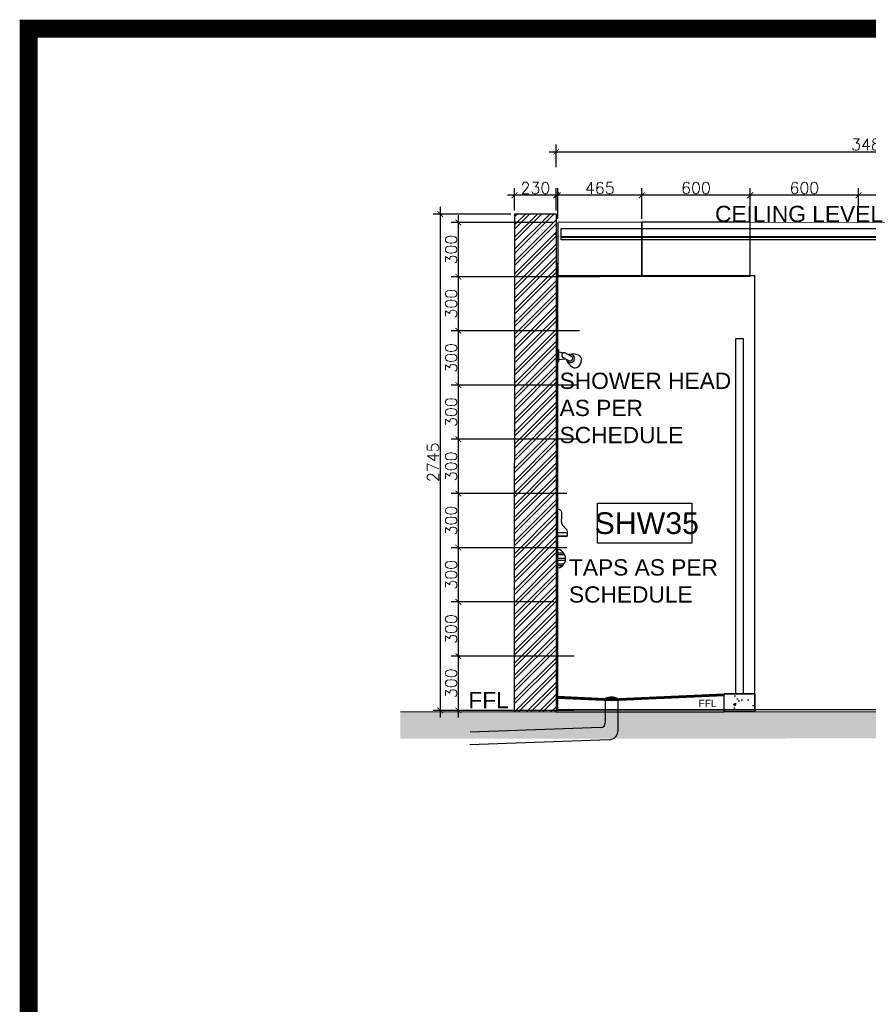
# Model space of a CAD drawing. Header units: millimetres. Extents: x -115474967 to 444143, y -74377 to 241828222.
# Tile 142 of 256: x -128581 to -123883, y 248692 to 254141. Entities that reach past the tile are written whole.
import ezdxf
from ezdxf.enums import TextEntityAlignment as Align

# ---------------------------------------------------------------- set-up
doc = ezdxf.new("R2010")
doc.units = ezdxf.units.MM
doc.header["$MEASUREMENT"] = 0
doc.linetypes.add('HIDDEN2', pattern=[0.1875, 0.125, -0.0625])
for name, color, linetype in [('$0$FURNISH_', 7, 'Continuous'), ('$0$HATCH', 15, 'Continuous'), ('0-ELEV.25', 4, 'Continuous'), ('0-HACH', 9, 'Continuous'), ('00-6 H-Brickwork', 9, 'Continuous'), ('01-1 Notes', 7, 'Continuous'), ('CEIL-PLAN', 7, 'Continuous'), ('CEIL-SECT', 2, 'Continuous'), ('DIMS-20', 9, 'Continuous'), ('DOOR', 7, 'Continuous'), ('FITT-SANT', 5, 'Continuous'), ('STRU-CONC', 3, 'Continuous'), ('TEXT-50', 2, 'Continuous'), ('TEXT-REFN', 5, 'Continuous'), ('TILE', 9, 'Continuous'), ('TILES', 8, 'Continuous'), ('WALL', 1, 'Continuous'), ('Walls', 7, 'Continuous')]:
    doc.layers.add(name, color=color, linetype=linetype)
doc.layers.add('0_cons_01', color=40, linetype='Continuous', lineweight=0, plot=False)
doc.layers.add('C-SECTION CONCRETE', color=82, linetype='Continuous', lineweight=35)
doc.styles.add('ARIAL', font='arial.ttf')
doc.styles.add('DIMS', font='simplex.shx')
doc.styles.add('TEXT-50', font='arial.ttf', dxfattribs={"height": 100})
doc.dimstyles.new('DIM-20', dxfattribs={"dimscale": 4, "dimtxt": 10, "dimasz": 8, "dimexe": 10, "dimexo": 5, "dimgap": 4, "dimtad": 1, "dimdec": 0, "dimrnd": 5, "dimdsep": 46, "dimtxsty": 'DIMS', "dimblk": 'ARCHTICK', "dimcen": 25, "dimdle": 10, "dimclrd": 9, "dimclre": 9, "dimclrt": 4, "dimadec": 0, "dimazin": 0, "dimtfac": 1, "dimtdec": 0, "dimtmove": 2, "dimatfit": 2, "dimfxl": 1, "dimtolj": 1, "dimtzin": 0, "dimarcsym": 0})

# ---------------------------------------------------------------- blocks, each defined once
blk = doc.blocks.new('_ArchTick')
at = {"color": 0, "linetype": 'ByBlock', "const_width": 0.15}
blk.add_lwpolyline([(-0.5, -0.5), (0.5, 0.5)], dxfattribs=at)
blk = doc.blocks.new('*D349')
at = {"layer": 'Defpoints', "color": 0, "transparency": 16777216}
for p in [(-122126.9, 253410.4), (-125610.8, 253305.6, 366.7), (-122126.9, 253305.8, 366.7)]:
    blk.add_point(p, dxfattribs=at)
at = {"layer": 'DIMS-20', "color": 9, "lineweight": -2, "transparency": 16777216}
for p, q in [((-125610.8, 253325.6), (-125610.8, 253450.2)), ((-122126.9, 253325.8), (-122126.9, 253450.4)), ((-125650.8, 253410.2), (-122086.9, 253410.4))]:
    blk.add_line(p, q, dxfattribs=at)
at = {"layer": 'DIMS-20', "color": 9, "lineweight": -2, "transparency": 16777216, "xscale": 32, "yscale": 32, "zscale": 32}
for p, rotation in [((-125610.8, 253410.2), 180.0034096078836), ((-122126.9, 253410.4), 0.003409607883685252)]:
    blk.add_blockref('_ArchTick', p, dxfattribs=dict(at, rotation=rotation))
at = {"layer": 'DIMS-20', "color": 4, "transparency": 16777216, "insert": (-123868.8, 253450.3), "char_height": 64, "attachment_point": 5, "rotation": 0.0034, "style": 'DIMS'}
blk.add_mtext('\\A1;3485', dxfattribs=at)
blk = doc.blocks.new('B_FIXT REF-50')
blk.add_lwpolyline([(-217, 92), (217, 92), (217, -92), (-217, -92)], close=True)
at = {"style": 'TEXT-50'}
blk.add_attdef('F', text='', height=100, dxfattribs=at).set_placement((0, 0), align=Align.MIDDLE_CENTER)
blk = doc.blocks.new('B_shadowline')
blk.add_line((-29.6, 0), (-29.6, 12.5))
at = {"color": 9, "linetype": 'HIDDEN2', "ltscale": 0.001}
blk.add_line((-5.9, 28.3), (12, 28.3), dxfattribs=at)
at = {"const_width": 0.836}
blk.add_lwpolyline([(-48.8, -0.9), (-48.8, -1.4, 0.414214), (-47.2, -3), (-29.4, -3, 0.414214), (-27.9, -1.4), (-27.9, 16.3, -0.414214), (-26.3, 17.9), (-3.3, 17.9, 0.414214), (-1.8, 19.5), (-1.8, 37.2, 0.414214), (-3.3, 38.8), (-3.8, 38.8)], format="xyb", dxfattribs=at)
blk = doc.blocks.new('*D602')
at = {"layer": 'Defpoints', "color": 0, "ltscale": 0.005, "transparency": 16777216}
for p in [(-123937.1, 253169), (-123937.1, 253019.6, -477.3), (-123337.1, 253020.6, -835.3)]:
    blk.add_point(p, dxfattribs=at)
at = {"layer": 'DIMS-20', "color": 9, "lineweight": -2, "ltscale": 0.005, "transparency": 16777216}
for p, q in [((-123297.1, 253169), (-123977.1, 253169)), ((-123937.1, 253039.6), (-123937.1, 253209)), ((-123337.1, 253040.6), (-123337.1, 253209))]:
    blk.add_line(p, q, dxfattribs=at)
at = {"layer": 'DIMS-20', "color": 9, "lineweight": -2, "ltscale": 0.005, "transparency": 16777216, "xscale": 32, "yscale": 32, "zscale": 32, "rotation": 180}
blk.add_blockref('_ArchTick', (-123937.1, 253169), dxfattribs=at)
at = {"layer": 'DIMS-20', "color": 9, "lineweight": -2, "ltscale": 0.005, "transparency": 16777216, "xscale": 32, "yscale": 32, "zscale": 32}
blk.add_blockref('_ArchTick', (-123337.1, 253169), dxfattribs=at)
at = {"layer": 'DIMS-20', "color": 4, "ltscale": 0.005, "transparency": 16777216, "insert": (-123637.1, 253209), "char_height": 64, "attachment_point": 5, "style": 'DIMS'}
blk.add_mtext('\\A1;600', dxfattribs=at)
blk = doc.blocks.new('*D603')
at = {"layer": 'Defpoints', "color": 0, "ltscale": 0.005, "transparency": 16777216}
for p in [(-124537, 253169), (-124537, 253019.2, -477.3), (-123937.1, 253019.6, -477.3)]:
    blk.add_point(p, dxfattribs=at)
at = {"layer": 'DIMS-20', "color": 9, "lineweight": -2, "ltscale": 0.005, "transparency": 16777216}
for p, q in [((-123897.1, 253169), (-124577, 253169)), ((-124537, 253039.2), (-124537, 253209)), ((-123937.1, 253039.6), (-123937.1, 253209))]:
    blk.add_line(p, q, dxfattribs=at)
at = {"layer": 'DIMS-20', "color": 9, "lineweight": -2, "ltscale": 0.005, "transparency": 16777216, "xscale": 32, "yscale": 32, "zscale": 32, "rotation": 180}
blk.add_blockref('_ArchTick', (-124537, 253169), dxfattribs=at)
at = {"layer": 'DIMS-20', "color": 9, "lineweight": -2, "ltscale": 0.005, "transparency": 16777216, "xscale": 32, "yscale": 32, "zscale": 32}
blk.add_blockref('_ArchTick', (-123937.1, 253169), dxfattribs=at)
at = {"layer": 'DIMS-20', "color": 4, "ltscale": 0.005, "transparency": 16777216, "insert": (-124237.1, 253209), "char_height": 64, "attachment_point": 5, "style": 'DIMS'}
blk.add_mtext('\\A1;600', dxfattribs=at)
blk = doc.blocks.new('*D604')
at = {"layer": 'Defpoints', "color": 0, "ltscale": 0.005, "transparency": 16777216}
for p in [(-125137, 253169), (-125137, 253018.9, -477.3), (-124537, 253019.2, -477.3)]:
    blk.add_point(p, dxfattribs=at)
at = {"layer": 'DIMS-20', "color": 9, "lineweight": -2, "ltscale": 0.005, "transparency": 16777216}
for p, q in [((-124497, 253169), (-125177, 253169)), ((-125137, 253038.9), (-125137, 253209)), ((-124537, 253039.2), (-124537, 253209))]:
    blk.add_line(p, q, dxfattribs=at)
at = {"layer": 'DIMS-20', "color": 9, "lineweight": -2, "ltscale": 0.005, "transparency": 16777216, "xscale": 32, "yscale": 32, "zscale": 32, "rotation": 180}
blk.add_blockref('_ArchTick', (-125137, 253169), dxfattribs=at)
at = {"layer": 'DIMS-20', "color": 9, "lineweight": -2, "ltscale": 0.005, "transparency": 16777216, "xscale": 32, "yscale": 32, "zscale": 32}
blk.add_blockref('_ArchTick', (-124537, 253169), dxfattribs=at)
at = {"layer": 'DIMS-20', "color": 4, "ltscale": 0.005, "transparency": 16777216, "insert": (-124837, 253209), "char_height": 64, "attachment_point": 5, "style": 'DIMS'}
blk.add_mtext('\\A1;600', dxfattribs=at)
blk = doc.blocks.new('*D605')
at = {"layer": 'Defpoints', "color": 0, "ltscale": 0.005, "transparency": 16777216}
for p in [(-125602.1, 253169), (-125602.1, 253018.6, -477.3), (-125137, 253018.9, -477.3)]:
    blk.add_point(p, dxfattribs=at)
at = {"layer": 'DIMS-20', "color": 9, "lineweight": -2, "ltscale": 0.005, "transparency": 16777216}
for p, q in [((-125097, 253169), (-125642.1, 253169)), ((-125602.1, 253038.6), (-125602.1, 253209)), ((-125137, 253038.9), (-125137, 253209))]:
    blk.add_line(p, q, dxfattribs=at)
at = {"layer": 'DIMS-20', "color": 9, "lineweight": -2, "ltscale": 0.005, "transparency": 16777216, "xscale": 32, "yscale": 32, "zscale": 32, "rotation": 180}
blk.add_blockref('_ArchTick', (-125602.1, 253169), dxfattribs=at)
at = {"layer": 'DIMS-20', "color": 9, "lineweight": -2, "ltscale": 0.005, "transparency": 16777216, "xscale": 32, "yscale": 32, "zscale": 32}
blk.add_blockref('_ArchTick', (-125137, 253169), dxfattribs=at)
at = {"layer": 'DIMS-20', "color": 4, "ltscale": 0.005, "transparency": 16777216, "insert": (-125369.6, 253209), "char_height": 64, "attachment_point": 5, "style": 'DIMS'}
blk.add_mtext('\\A1;465', dxfattribs=at)
blk = doc.blocks.new('*D606')
at = {"layer": 'Defpoints', "color": 0, "ltscale": 0.005, "transparency": 16777216}
for p in [(-125841.2, 253169), (-125841.2, 253064.6, 33.3), (-125610.8, 253064.5, 33.3)]:
    blk.add_point(p, dxfattribs=at)
at = {"layer": 'DIMS-20', "color": 9, "lineweight": -2, "ltscale": 0.005, "transparency": 16777216}
for p, q in [((-125570.8, 253169), (-125881.2, 253169)), ((-125841.2, 253084.6), (-125841.2, 253209)), ((-125610.8, 253084.5), (-125610.8, 253209))]:
    blk.add_line(p, q, dxfattribs=at)
at = {"layer": 'DIMS-20', "color": 9, "lineweight": -2, "ltscale": 0.005, "transparency": 16777216, "xscale": 32, "yscale": 32, "zscale": 32, "rotation": 180}
blk.add_blockref('_ArchTick', (-125841.2, 253169), dxfattribs=at)
at = {"layer": 'DIMS-20', "color": 9, "lineweight": -2, "ltscale": 0.005, "transparency": 16777216, "xscale": 32, "yscale": 32, "zscale": 32}
blk.add_blockref('_ArchTick', (-125610.8, 253169), dxfattribs=at)
at = {"layer": 'DIMS-20', "color": 4, "ltscale": 0.005, "transparency": 16777216, "insert": (-125726, 253209), "char_height": 64, "attachment_point": 5, "style": 'DIMS'}
blk.add_mtext('\\A1;230', dxfattribs=at)
blk = doc.blocks.new('*D395')
at = {"layer": 'Defpoints', "color": 0, "transparency": 16777216}
for p in [(-126152.6, 250618.6), (-125492.1, 250618.6, 477.3), (-125492.1, 250318.6, 477.3)]:
    blk.add_point(p, dxfattribs=at)
at = {"layer": 'DIMS-20', "color": 9, "lineweight": -2, "transparency": 16777216}
for p, q in [((-125512.1, 250618.6), (-126192.6, 250618.6)), ((-126152.6, 250278.6), (-126152.6, 250658.6)), ((-125512.1, 250318.6), (-126192.6, 250318.6))]:
    blk.add_line(p, q, dxfattribs=at)
at = {"layer": 'DIMS-20', "color": 9, "lineweight": -2, "transparency": 16777216, "xscale": 32, "yscale": 32, "zscale": 32}
for p, rotation in [((-126152.6, 250618.6), 90), ((-126152.6, 250318.6), 270)]:
    blk.add_blockref('_ArchTick', p, dxfattribs=dict(at, rotation=rotation))
at = {"layer": 'DIMS-20', "color": 4, "transparency": 16777216, "insert": (-126192.6, 250468.6), "char_height": 64, "attachment_point": 5, "rotation": 90, "style": 'DIMS'}
blk.add_mtext('\\A1;300', dxfattribs=at)
blk = doc.blocks.new('*D396')
at = {"layer": 'Defpoints', "color": 0, "ltscale": 0.005, "transparency": 16777216}
for p in [(-126152.6, 250918.6), (-125602.1, 250918.6, 238.7), (-125492.1, 250618.6, 477.3)]:
    blk.add_point(p, dxfattribs=at)
at = {"layer": 'DIMS-20', "color": 9, "lineweight": -2, "ltscale": 0.005, "transparency": 16777216}
for p, q in [((-126152.6, 250578.6), (-126152.6, 250958.6)), ((-125622.1, 250918.6), (-126192.6, 250918.6)), ((-125512.1, 250618.6), (-126192.6, 250618.6))]:
    blk.add_line(p, q, dxfattribs=at)
at = {"layer": 'DIMS-20', "color": 9, "lineweight": -2, "ltscale": 0.005, "transparency": 16777216, "xscale": 32, "yscale": 32, "zscale": 32}
for p, rotation in [((-126152.6, 250918.6), 90), ((-126152.6, 250618.6), 270)]:
    blk.add_blockref('_ArchTick', p, dxfattribs=dict(at, rotation=rotation))
at = {"layer": 'DIMS-20', "color": 4, "ltscale": 0.005, "transparency": 16777216, "insert": (-126192.6, 250768.6), "char_height": 64, "attachment_point": 5, "rotation": 90, "style": 'DIMS'}
blk.add_mtext('\\A1;300', dxfattribs=at)
blk = doc.blocks.new('*D607')
at = {"layer": 'Defpoints', "color": 0, "ltscale": 0.005, "transparency": 16777216}
for p in [(-126152.6, 251218.9), (-125532.5, 251218.9, 119.3), (-125602.1, 250918.6, 238.7)]:
    blk.add_point(p, dxfattribs=at)
at = {"layer": 'DIMS-20', "color": 9, "lineweight": -2, "ltscale": 0.005, "transparency": 16777216}
for p, q in [((-125552.5, 251218.9), (-126192.6, 251218.9)), ((-126152.6, 250878.6), (-126152.6, 251258.9)), ((-125622.1, 250918.6), (-126192.6, 250918.6))]:
    blk.add_line(p, q, dxfattribs=at)
at = {"layer": 'DIMS-20', "color": 9, "lineweight": -2, "ltscale": 0.005, "transparency": 16777216, "xscale": 32, "yscale": 32, "zscale": 32}
for p, rotation in [((-126152.6, 251218.9), 90), ((-126152.6, 250918.6), 270)]:
    blk.add_blockref('_ArchTick', p, dxfattribs=dict(at, rotation=rotation))
at = {"layer": 'DIMS-20', "color": 4, "ltscale": 0.005, "transparency": 16777216, "insert": (-126192.6, 251068.8), "char_height": 64, "attachment_point": 5, "rotation": 90, "style": 'DIMS'}
blk.add_mtext('\\A1;300', dxfattribs=at)
blk = doc.blocks.new('*D608')
at = {"layer": 'Defpoints', "color": 0, "ltscale": 0.005, "transparency": 16777216}
for p in [(-126152.6, 251518.9), (-125532.6, 251518.9, 119.3), (-125532.5, 251218.9, 119.3)]:
    blk.add_point(p, dxfattribs=at)
at = {"layer": 'DIMS-20', "color": 9, "lineweight": -2, "ltscale": 0.005, "transparency": 16777216}
for p, q in [((-126152.6, 251178.9), (-126152.6, 251558.9)), ((-125552.6, 251518.9), (-126192.6, 251518.9)), ((-125552.5, 251218.9), (-126192.6, 251218.9))]:
    blk.add_line(p, q, dxfattribs=at)
at = {"layer": 'DIMS-20', "color": 9, "lineweight": -2, "ltscale": 0.005, "transparency": 16777216, "xscale": 32, "yscale": 32, "zscale": 32}
for p, rotation in [((-126152.6, 251518.9), 90), ((-126152.6, 251218.9), 270)]:
    blk.add_blockref('_ArchTick', p, dxfattribs=dict(at, rotation=rotation))
at = {"layer": 'DIMS-20', "color": 4, "ltscale": 0.005, "transparency": 16777216, "insert": (-126192.6, 251368.9), "char_height": 64, "attachment_point": 5, "rotation": 90, "style": 'DIMS'}
blk.add_mtext('\\A1;300', dxfattribs=at)
blk = doc.blocks.new('*D609')
at = {"layer": 'Defpoints', "color": 0, "ltscale": 0.005, "transparency": 16777216}
for p in [(-126152.6, 251819.2), (-125462.6, 251819.2), (-125532.6, 251518.9, 119.3)]:
    blk.add_point(p, dxfattribs=at)
at = {"layer": 'DIMS-20', "color": 9, "lineweight": -2, "ltscale": 0.005, "transparency": 16777216}
for p, q in [((-125482.6, 251819.2), (-126192.6, 251819.2)), ((-126152.6, 251478.9), (-126152.6, 251859.2)), ((-125552.6, 251518.9), (-126192.6, 251518.9))]:
    blk.add_line(p, q, dxfattribs=at)
at = {"layer": 'DIMS-20', "color": 9, "lineweight": -2, "ltscale": 0.005, "transparency": 16777216, "xscale": 32, "yscale": 32, "zscale": 32}
for p, rotation in [((-126152.6, 251819.2), 90), ((-126152.6, 251518.9), 270)]:
    blk.add_blockref('_ArchTick', p, dxfattribs=dict(at, rotation=rotation))
at = {"layer": 'DIMS-20', "color": 4, "ltscale": 0.005, "transparency": 16777216, "insert": (-126192.6, 251669.1), "char_height": 64, "attachment_point": 5, "rotation": 90, "style": 'DIMS'}
blk.add_mtext('\\A1;300', dxfattribs=at)
blk = doc.blocks.new('*D610')
at = {"layer": 'Defpoints', "color": 0, "ltscale": 0.005, "transparency": 16777216}
for p in [(-126152.6, 252119.2), (-125472.6, 252119.2, -119.3), (-125462.6, 251819.2)]:
    blk.add_point(p, dxfattribs=at)
at = {"layer": 'DIMS-20', "color": 9, "lineweight": -2, "ltscale": 0.005, "transparency": 16777216}
for p, q in [((-126152.6, 251779.2), (-126152.6, 252159.2)), ((-125492.6, 252119.2), (-126192.6, 252119.2)), ((-125482.6, 251819.2), (-126192.6, 251819.2))]:
    blk.add_line(p, q, dxfattribs=at)
at = {"layer": 'DIMS-20', "color": 9, "lineweight": -2, "ltscale": 0.005, "transparency": 16777216, "xscale": 32, "yscale": 32, "zscale": 32}
for p, rotation in [((-126152.6, 252119.2), 90), ((-126152.6, 251819.2), 270)]:
    blk.add_blockref('_ArchTick', p, dxfattribs=dict(at, rotation=rotation))
at = {"layer": 'DIMS-20', "color": 4, "ltscale": 0.005, "transparency": 16777216, "insert": (-126192.6, 251969.2), "char_height": 64, "attachment_point": 5, "rotation": 90, "style": 'DIMS'}
blk.add_mtext('\\A1;300', dxfattribs=at)
blk = doc.blocks.new('*D611')
at = {"layer": 'Defpoints', "color": 0, "ltscale": 0.005, "transparency": 16777216}
for p in [(-126152.6, 252419.2), (-125462.6, 252419.2, -238.7), (-125472.6, 252119.2, -119.3)]:
    blk.add_point(p, dxfattribs=at)
at = {"layer": 'DIMS-20', "color": 9, "lineweight": -2, "ltscale": 0.005, "transparency": 16777216}
for p, q in [((-126152.6, 252079.2), (-126152.6, 252459.2)), ((-125482.6, 252419.2), (-126192.6, 252419.2)), ((-125492.6, 252119.2), (-126192.6, 252119.2))]:
    blk.add_line(p, q, dxfattribs=at)
at = {"layer": 'DIMS-20', "color": 9, "lineweight": -2, "ltscale": 0.005, "transparency": 16777216, "xscale": 32, "yscale": 32, "zscale": 32}
for p, rotation in [((-126152.6, 252419.2), 90), ((-126152.6, 252119.2), 270)]:
    blk.add_blockref('_ArchTick', p, dxfattribs=dict(at, rotation=rotation))
at = {"layer": 'DIMS-20', "color": 4, "ltscale": 0.005, "transparency": 16777216, "insert": (-126192.6, 252269.2), "char_height": 64, "attachment_point": 5, "rotation": 90, "style": 'DIMS'}
blk.add_mtext('\\A1;300', dxfattribs=at)
blk = doc.blocks.new('*D612')
at = {"layer": 'Defpoints', "color": 0, "ltscale": 0.005, "transparency": 16777216}
for p in [(-126152.6, 252718.7), (-125582.6, 252718.7, -358), (-125462.6, 252419.2, -238.7)]:
    blk.add_point(p, dxfattribs=at)
at = {"layer": 'DIMS-20', "color": 9, "lineweight": -2, "ltscale": 0.005, "transparency": 16777216}
for p, q in [((-126152.6, 252379.2), (-126152.6, 252758.7)), ((-125602.6, 252718.7), (-126192.6, 252718.7)), ((-125482.6, 252419.2), (-126192.6, 252419.2))]:
    blk.add_line(p, q, dxfattribs=at)
at = {"layer": 'DIMS-20', "color": 9, "lineweight": -2, "ltscale": 0.005, "transparency": 16777216, "xscale": 32, "yscale": 32, "zscale": 32}
for p, rotation in [((-126152.6, 252718.7), 90), ((-126152.6, 252419.2), 270)]:
    blk.add_blockref('_ArchTick', p, dxfattribs=dict(at, rotation=rotation))
at = {"layer": 'DIMS-20', "color": 4, "ltscale": 0.005, "transparency": 16777216, "insert": (-126192.6, 252569), "char_height": 64, "attachment_point": 5, "rotation": 90, "style": 'DIMS'}
blk.add_mtext('\\A1;300', dxfattribs=at)
blk = doc.blocks.new('*D613')
at = {"layer": 'Defpoints', "color": 0, "ltscale": 0.005, "transparency": 16777216}
for p in [(-126152.6, 253018.6), (-125602.1, 253018.6, -477.3), (-125582.6, 252718.7, -358)]:
    blk.add_point(p, dxfattribs=at)
at = {"layer": 'DIMS-20', "color": 9, "lineweight": -2, "ltscale": 0.005, "transparency": 16777216}
for p, q in [((-126152.6, 252678.7), (-126152.6, 253058.6)), ((-125622.1, 253018.6), (-126192.6, 253018.6)), ((-125602.6, 252718.7), (-126192.6, 252718.7))]:
    blk.add_line(p, q, dxfattribs=at)
at = {"layer": 'DIMS-20', "color": 9, "lineweight": -2, "ltscale": 0.005, "transparency": 16777216, "xscale": 32, "yscale": 32, "zscale": 32}
for p, rotation in [((-126152.6, 253018.6), 90), ((-126152.6, 252718.7), 270)]:
    blk.add_blockref('_ArchTick', p, dxfattribs=dict(at, rotation=rotation))
at = {"layer": 'DIMS-20', "color": 4, "ltscale": 0.005, "transparency": 16777216, "insert": (-126192.6, 252868.7), "char_height": 64, "attachment_point": 5, "rotation": 90, "style": 'DIMS'}
blk.add_mtext('\\A1;300', dxfattribs=at)
blk = doc.blocks.new('*D397')
at = {"layer": 'Defpoints', "color": 0, "transparency": 16777216}
for p in [(-125841.2, 253064.6, 33.3), (-126252.6, 250318.6), (-125843, 250318.6)]:
    blk.add_point(p, dxfattribs=at)
at = {"layer": 'DIMS-20', "color": 9, "lineweight": -2, "transparency": 16777216}
for p, q in [((-125861.2, 253064.6), (-126292.6, 253064.6)), ((-126252.6, 253104.6), (-126252.6, 250278.6)), ((-125863, 250318.6), (-126292.6, 250318.6))]:
    blk.add_line(p, q, dxfattribs=at)
at = {"layer": 'DIMS-20', "color": 9, "lineweight": -2, "transparency": 16777216, "xscale": 32, "yscale": 32, "zscale": 32}
for p, rotation in [((-126252.6, 253064.6), 90), ((-126252.6, 250318.6), 270)]:
    blk.add_blockref('_ArchTick', p, dxfattribs=dict(at, rotation=rotation))
at = {"layer": 'DIMS-20', "color": 4, "transparency": 16777216, "insert": (-126292.6, 251691.6), "char_height": 64, "attachment_point": 5, "rotation": 90, "style": 'DIMS'}
blk.add_mtext('\\A1;2745', dxfattribs=at)

msp = doc.modelspace()

# ---------------------------------------------------------------- hatches: boundary and pattern name
at = {"layer": '0-HACH'}
h = msp.add_hatch(dxfattribs=at)
h.set_pattern_fill('AR-CONC', color=8, scale=0.8, style=0)
h.set_pattern_definition([(50, (-333527.72, 146906.95), (145.747735, -12.75127), [15.24, -167.64]), (355, (-333527.72, 146906.95), (-28.19474, 152.84548), [12.192, -134.11247]), (100.451445, (-333515.58, 146905.88), (117.553, 140.0942), [12.95201, -142.4722]), (46.1842, (-333527.72, 146947.59), (216.86323, -33.63386), [22.86, -251.46]), (96.63556, (-333509.65, 146944.78), (189.9233, 197.9409), [19.42802, -213.70849]), (351.18415, (-333527.72, 146947.59), (189.9233, 197.9409), [18.28797, -201.16779]), (21, (-333507.4, 146937.43), (121.29151, -81.81216), [15.24, -167.64]), (326, (-333507.4, 146937.43), (49.44162, 147.35037), [12.192, -134.112]), (71.451445, (-333497.3, 146930.61), (170.733135, 65.538215), [12.95201, -142.47195]), (37.5, (-333527.72, 146906.946), (2.470883, 67.644031), [0, -132.4864, 0, -136.144, 0, -134.62]), (7.5, (-333527.72, 146906.946), (53.45573, 80.14446), [0, -77.6224, 0, -129.4384, 0, -51.308]), (327.5, (-333573.036, 146906.946), (108.472476, -4.582995), [0, -50.8, 0, -158.496, 0, -210.312]), (317.5, (-333593.36, 146906.95), (118.503345, 20.341193), [0, -66.04, 0, -105.2576, 0, -149.352])])
h.paths.add_polyline_path([(-124511.50883, 250410.28296), (-124681.50883, 250410.28296), (-124681.50883, 250310.28296), (-124511.50883, 250310.28296)])
h = msp.add_hatch(dxfattribs=at)
h.set_pattern_fill('AR-CONC', color=8, scale=0.8, style=0)
h.set_pattern_definition([(50, (-2040448.9, 3066403.58), (145.747735, -12.7512684), [15.24, -167.64]), (355, (-2040448.9, 3066403.58), (-28.194737, 152.845476), [12.192, -134.1124673]), (100.4514447, (-2040436.75, 3066402.51), (117.5529977, 140.0942015), [12.952007, -142.472196]), (46.1842, (-2040448.9, 3066444.22), (216.863233, -33.633862), [22.86, -251.46]), (96.6355576, (-2040430.83, 3066441.41), (189.923307, 197.9409), [19.428019, -213.708487]), (351.184151, (-2040448.9, 3066444.22), (189.923307, 197.9409), [18.287974, -201.167786]), (21, (-2040428.58, 3066434.06), (121.291513, -81.8121585), [15.24, -167.64]), (326, (-2040428.58, 3066434.06), (49.441623, 147.350373), [12.192, -134.112]), (71.451445, (-2040418.47, 3066427.24), (170.7331354, 65.538215), [12.952007, -142.47195]), (37.5, (-2040448.897, 3066403.577), (2.4708826, 67.6440311), [0, -132.4864, 0, -136.144, 0, -134.62]), (7.5, (-2040448.9, 3066403.58), (53.45573, 80.1444599), [0, -77.6224, 0, -129.4384, 0, -51.308]), (327.5, (-2040494.21, 3066403.577), (108.4724761, -4.5829952), [0, -50.8, 0, -158.496, 0, -210.312]), (317.5, (-2040514.53, 3066403.58), (118.503345, 20.3411928), [0, -66.04, 0, -105.2576, 0, -149.352])])
h.paths.add_polyline_path([(-126473.37778, 250310.54637), (-126473.37778, 250162.37222), (-121531.6933, 250163.47877), (-121531.98115, 250310.26944)])
at = {"layer": '00-6 H-Brickwork', "lineweight": 0}
h = msp.add_hatch(dxfattribs=at)
h.set_pattern_fill('ANSI32', color=8, scale=5, angle=360, style=0)
h.set_pattern_definition([(45, (-2025651.465, 3066482.054), (-33.67596045, 33.67596045), []), (45, (-2025629.014, 3066482.054), (-33.67596045, 33.67596045), [])])
h.paths.add_polyline_path([(-125610.80684, 253064.5349), (-125841.17757, 253064.5349), (-125842.98322, 250310.2862), (-125611.07638, 250309.64986)])

# ---------------------------------------------------------------- linework, layer by layer
at = {"layer": '$0$FURNISH_', "color": 5}
for p, q in [((-125602.98285, 251302.71918, -145.51591), (-125550.38716, 251302.71918, -145.51591)), ((-125602.98285, 251302.68974, -145.51591), (-125550.38716, 251302.68974, -145.51591)), ((-125602.98285, 251282.71918, -145.51591), (-125550.61813, 251282.71918, -145.51591)), ((-125602.98285, 251282.68974, -145.51591), (-125550.61813, 251282.68974, -145.51591)), ((-125601.76168, 250391.31215, -145.51591), (-125304.52855, 250377.79545, -145.51591)), ((-125304.52855, 250377.79545, -145.51591), (-124681.50883, 250405.27741)), ((-125304.2614, 250372.80259, -145.51591), (-124681.50883, 250400.27185)), ((-125601.75687, 250386.30816, -145.51591), (-125304.2614, 250372.80259, -145.51591))]:
    msp.add_line(p, q, dxfattribs=at)
at = {"layer": '$0$FURNISH_', "color": 9}
for p, q in [((-125601.7665, 250396.31616, -145.51591), (-125304.7957, 250382.78831, -145.51591)), ((-125324.92475, 250389.50965, -145.51591), (-125283.42834, 250388.22464, -145.51591)), ((-125314.07043, 250391.17601, -145.51591), (-125294.15368, 250390.55925, -145.51591)), ((-125304.7957, 250382.78831, -145.51591), (-124681.50883, 250410.28296)), ((-125339.31443, 250384.95414, -145.51591), (-125269.3481, 250382.78751, -145.51591)), ((-125339.31443, 250384.95414, -145.51591), (-125339.31443, 250249.20099, -145.51591)), ((-125336.99601, 250385.88359, -145.51591), (-125271.60203, 250383.85854, -145.51591)), ((-125331.69155, 250387.71926, -145.51591), (-125276.78275, 250386.01891, -145.51591)), ((-125269.3481, 250382.78751, -145.51591), (-125269.3481, 250205.91535, -145.51591)), ((-125363.43179, 250224.21658, -145.51591), (-126087.19668, 250198.64792, -145.51591)), ((-125317.58284, 250155.94652, -145.51591), (-126089.36331, 250128.68159, -145.51591))]:
    msp.add_line(p, q, dxfattribs=at)
at = {"layer": '$0$FURNISH_', "color": 5, "elevation": -145.51591}
for points in [[(-125550.61813, 251282.71918), (-125602.98285, 251282.71918), (-125602.98285, 251432.71918)], [(-125550.61813, 251282.68974), (-125602.98285, 251282.68974), (-125602.98285, 251432.68974)]]:
    msp.add_lwpolyline(points, dxfattribs=at)
at = {"layer": '$0$FURNISH_', "color": 9}
for centre, radius, start, end in [((-125306.71047, 250306.99897, -145.51591), 84.49876, 63.7572007, 112.69536069), ((-125364.31443, 250249.20099, -145.51591), 25, 272.02326414, 0), ((-125319.3481, 250205.91535, -145.51591), 50, 272.02326414, 0)]:
    msp.add_arc(centre, radius, start, end, dxfattribs=at)
at = {"layer": '$0$FURNISH_', "color": 5}
for points in [[(-125602.98285, 251432.71918, -145.51591), (-125589.64595, 251429.07142, -145.51591), (-125581.15862, 251399.5873, -145.51591), (-125577.04094, 251345.22295, -145.51591), (-125552.86321, 251315.76881, -145.51591), (-125550.61813, 251286.9239, -145.51591), (-125550.61813, 251282.71918, -145.51591)], [(-125602.98285, 251432.68974, -145.51591), (-125589.64595, 251429.04197, -145.51591), (-125581.15862, 251399.55786, -145.51591), (-125577.04094, 251345.19351, -145.51591), (-125552.86321, 251315.73936, -145.51591), (-125550.61813, 251286.89445, -145.51591), (-125550.61813, 251282.68974, -145.51591)]]:
    msp.add_spline(points, degree=3, dxfattribs=at)
at = {"layer": '$0$HATCH', "color": 9, "linetype": 'Continuous'}
msp.add_line((-125297.05597, 250383.79508, -138.04048), (-125297.05597, 250383.79508, -138.04048), dxfattribs=at)
at = {"color": 4}
msp.add_line((-125601.69367, 250320.64224, 386.44692), (-125604.07616, 252796.04015, -206.84344), dxfattribs=at)
at = {"layer": '0-ELEV.25'}
for p, q in [((-125841.17097, 253064.56189, 33.3451), (-125842.98322, 250310.28296, -145.51591)), ((-125610.80685, 253064.50791, 33.3451), (-125841.17097, 253064.56189, 33.3451)), ((-125610.80686, 253064.46611, 33.3451), (-125611.45225, 250310.29371, 33.3451))]:
    msp.add_line(p, q, dxfattribs=at)
at = {"layer": '0_cons_01', "const_width": 100}
msp.add_lwpolyline([(-128530.80429, 254090.94116), (-106265.70573, 254090.94116), (-106265.70573, 237865.70406), (-128530.80429, 237865.70406)], close=True, dxfattribs=at)
at = {"layer": '0_cons_01', "ltscale": 0.005, "elevation": -477.30441}
msp.add_lwpolyline([(-125602.12483, 253018.60964), (-125602.12483, 250320.63756), (-123716.90636, 250320.64144), (-123716.83951, 252420.63378), (-122816.87294, 252420.63378), (-122816.87294, 250320.64144), (-122737.09717, 250320.62367), (-122737.09717, 250620.64035), (-122137.0972, 250620.50666), (-122137.03032, 253020.63159)], close=True, dxfattribs=at)
at = {"layer": 'C-SECTION CONCRETE', "lineweight": 0}
msp.add_line((-121522.96504, 250310.27795, -367.74666), (-126473.37778, 250310.54956, -367.74666), dxfattribs=at)
at = {"layer": 'CEIL-PLAN'}
for p, q in [((-125583.02652, 252938.68242, 10.04607), (-125583.02652, 252985.68242, 10.04607)), ((-125583.02652, 252985.68242, 10.04607), (-122154.65334, 252985.68242, 10.04607)), ((-122154.65334, 252938.68242, 10.04607), (-125583.02652, 252938.68242, 10.04607))]:
    msp.add_line(p, q, dxfattribs=at)
at = {"layer": 'CEIL-SECT', "color": 7, "ltscale": 0.25}
for p, q in [((-122154.65334, 252935.68242, 10.04607), (-125583.02652, 252935.68242, 10.04607)), ((-122154.65334, 252923.18242, 10.04607), (-125583.02652, 252923.18242, 10.04607))]:
    msp.add_line(p, q, dxfattribs=at)
at = {"layer": 'DOOR'}
msp.add_lwpolyline([(-124576.50883, 250410.28296), (-124616.50883, 250410.28296), (-124616.50883, 252377.34585), (-124576.50883, 252377.34585)], close=True, dxfattribs=at)
at = {"layer": 'FITT-SANT', "color": 9}
for p, q in [((-125597.8008, 252303.27732, 864.48388), (-125566.54955, 252297.83127, 864.48388)), ((-125560.0914, 252296.24716, 864.48388), (-125526.19899, 252278.55587, 864.48388)), ((-125597.80079, 252260.36444, 864.48388), (-125558.29179, 252263.82104, 864.48388)), ((-125573.0077, 252271.5025, 864.48388), (-125539.11529, 252253.81122, 864.48388)), ((-125568.8334, 251188.56696, 33.3451), (-125611.24135, 251188.56696, 33.3451)), ((-125563.18456, 251178.56696, 33.3451), (-125611.24135, 251178.56696, 33.3451)), ((-125558.97762, 251158.56696, 33.3451), (-125611.24135, 251158.56696, 33.3451)), ((-125559.83592, 251148.56696, 33.3451), (-125611.24135, 251148.56696, 33.3451)), ((-125568.06079, 251128.56696, 33.3451), (-125611.24135, 251128.56696, 33.3451)), ((-125576.95459, 251118.56696, 33.3451), (-125611.24135, 251118.56696, 33.3451))]:
    msp.add_line(p, q, dxfattribs=at)
at = {"layer": 'FITT-SANT', "color": 9, "elevation": 864.48388}
msp.add_lwpolyline([(-125602.98284, 252248.35465), (-125602.98286, 252315.2871), (-125597.8008, 252315.2871), (-125597.80078, 252248.35465)], close=True, dxfattribs=at)
at = {"layer": 'FITT-SANT', "color": 9}
for centre, radius, start, end in [((-125566.54955, 252283.87483, 864.48388), 13.95644, 62.43617427, 242.43617427), ((-125532.65714, 252266.18355, 864.48388), 22.95644, 189.87782392, 114.9945246), ((-125482.44591, 252283.6787, 864.48388), 76.0872, 197.97276295, 239.42528756), ((-125518.30238, 252214.986, 864.48388), 76.0872, 65.44706096, 106.89958557), ((-125532.65714, 252266.18355, 864.48388), 13.95644, 242.43617427, 62.43617427), ((-125611.24135, 251158.01591, 33.3451), 52.26664, 270, 90)]:
    msp.add_arc(centre, radius, start, end, dxfattribs=at)
msp.add_ellipse((-125501.18895, 252249.75766, 864.48388), major_axis=(17.33312, 33.20625), ratio=0.7597301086, start_param=3.0332420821, end_param=6.3915358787, dxfattribs=at)
at = {"layer": 'STRU-CONC'}
msp.add_line((-124511.50883, 250410.28296), (-124681.50883, 250410.28296), dxfattribs=at)
msp.add_lwpolyline([(-124511.50883, 250310.28296), (-124681.50883, 250310.28296), (-124681.50883, 250410.28296), (-124511.50883, 250410.28296)], close=True, dxfattribs=at)
at = {"layer": 'TILE', "color": 8}
for points, elevation in [([(-125602.12483, 252718.61073), (-125137.09717, 252720.63268), (-125137.03032, 253020.63159), (-125602.12483, 253018.60964)], -477.30441), ([(-125137.09717, 252720.63268), (-124537.09717, 252720.63268), (-124537.03032, 253020.63159), (-125137.09717, 253020.63159)], -596.63051)]:
    msp.add_lwpolyline(points, close=True, dxfattribs=dict(at, elevation=elevation))
at = {"layer": 'TILES'}
msp.add_line((-125612.98295, 250310.49199, -75647.30593), (-124681.50883, 250310.49199), dxfattribs=at)
at = {"layer": 'WALL'}
msp.add_lwpolyline([(-125610.99588, 250320.74721), (-124511.34697, 250320.52936), (-124511.50883, 252723.54956), (-125611.15773, 252723.76741)], close=True, dxfattribs=at)
at = {"layer": 'Walls'}
msp.add_line((-122135.98613, 250320.64224, 353.10182), (-125611.44983, 250320.63754, 33.3451), dxfattribs=at)

# ---------------------------------------------------------------- block references
at = {"layer": 'CEIL-SECT', "ltscale": 0.25, "xscale": -1}
msp.add_blockref('B_shadowline', (-125612.59324, 252923.18242, 10.04607), dxfattribs=at)
at = {"layer": 'TEXT-REFN'}
ref = msp.add_blockref('B_FIXT REF-50', (-125121.09303, 251354.61611, -145.51591), dxfattribs=dict(at, xscale=1.200000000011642, yscale=1.200000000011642, zscale=1.200000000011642))
ref.add_attrib('F', 'SHW35', dxfattribs={"layer": '0', "height": 120, "style": 'TEXT-50'}).set_placement((-125109.63327, 251354.61611, -145.51591), align=Align.MIDDLE_CENTER)

# ---------------------------------------------------------------- texts
at = {"layer": '01-1 Notes', "char_height": 90, "style": 'ARIAL'}
for s, insert, width, attachment_point in [('CEILING LEVEL', (-124731.57103, 253110.78083), 2672.8735667, 1), ('SHOWER HEAD AS PER SCHEDULE', (-125592.08543, 252187.35128), 1088.2131301, 1), ('TAPS AS PER SCHEDULE', (-125540.22208, 251154.88732), 1088.2131301, 1), ('{\\fArial|b0|i0|c0|p34;FFL}', (-125873.42433, 250420.14479, -145.51591), 1150.8194497, 3)]:
    msp.add_mtext(s, dxfattribs=dict(at, insert=insert, width=width, attachment_point=attachment_point))
at = {"layer": 'TEXT-50', "color": 7, "linetype": 'Continuous', "insert": (-124822.83361, 250336.8669, -334.40156), "char_height": 40, "width": 104.2740097, "attachment_point": 7, "style": 'TEXT-50'}
msp.add_mtext('{\\fArial|b0|i0|c0|p34;FFL}', dxfattribs=at)

# ---------------------------------------------------------------- dimensions: what is measured, and where the dimension line sits
at = {"layer": 'DIMS-20'}
dim = msp.add_aligned_dim(p1=(-125610.75035, 253305.60614), p2=(-122126.87294, 253305.81346), distance=104.55055, dimstyle='DIM-20', override={"dimtxt": 16, "dimgap": 2}, dxfattribs=at)
dim.commit()
dim.dimension.update_dxf_attribs({"geometry": '*D349', "text_midpoint": (-123868.82025, 253450.26034, -366.65964)})
at = {"layer": 'DIMS-20', "ltscale": 0.005}
for base, p1, p2, picture, middle in [((-125841.17097, 253169.01666), (-125610.80686, 253064.46611, 33.3451), (-125841.17097, 253064.56189, 33.3451), '*D606', (-125725.98891, 253209.01666)), ((-125602.12483, 253169.01666), (-125137.03071, 253018.88103, -477.30441), (-125602.12483, 253018.60964, -477.30441), '*D605', (-125369.57777, 253209.01666)), ((-125137.03071, 253169.01666), (-124537.03063, 253019.23114, -477.30441), (-125137.03071, 253018.88103, -477.30441), '*D604', (-124837.03067, 253209.01666)), ((-124537.03063, 253169.01666), (-123937.09717, 253019.58121, -477.30441), (-124537.03063, 253019.23114, -477.30441), '*D603', (-124237.0639, 253209.01666)), ((-123937.09717, 253169.01666), (-123337.09717, 253020.63159, -835.28272), (-123937.09717, 253019.58121, -477.30441), '*D602', (-123637.09717, 253209.01666))]:
    dim = msp.add_linear_dim(base=base, p1=p1, p2=p2, dimstyle='DIM-20', override={"dimtxt": 16, "dimgap": 2}, dxfattribs=at)
    dim.commit()
    dim.dimension.update_dxf_attribs({"geometry": picture, "text_midpoint": middle})
at = {"layer": 'DIMS-20'}
for base, p1, p2, picture, middle in [((-126252.56974, 250318.61949), (-125841.17097, 253064.56189, 33.3451), (-125842.97773, 250318.61949), '*D397', (-126292.56974, 251691.59069)), ((-126152.56974, 250618.6184), (-125492.12483, 250318.61949, 477.30441), (-125492.12484, 250618.6184, 477.30441), '*D395', (-126192.56974, 250468.61895))]:
    dim = msp.add_linear_dim(base=base, p1=p1, p2=p2, angle=90, dimstyle='DIM-20', override={"dimtxt": 16, "dimgap": 2}, dxfattribs=at)
    dim.commit()
    dim.dimension.update_dxf_attribs({"geometry": picture, "text_midpoint": middle})
at = {"layer": 'DIMS-20', "ltscale": 0.005}
for base, p1, p2, picture, middle in [((-126152.56974, 253018.60964), (-125582.59645, 252718.69563, -357.97831), (-125602.12483, 253018.60964, -477.30441), '*D613', (-126192.56974, 252868.65263)), ((-126152.56974, 252718.69563), (-125462.59872, 252419.2184, -238.6522), (-125582.59645, 252718.69563, -357.97831), '*D612', (-126192.56974, 252568.95702)), ((-126152.56974, 252419.2184), (-125472.64201, 252119.17584, -119.3261), (-125462.59872, 252419.2184, -238.6522), '*D611', (-126192.56974, 252269.19712)), ((-126152.56974, 252119.17584), (-125462.59873, 251819.22059), (-125472.64201, 252119.17584, -119.3261), '*D610', (-126192.56974, 251969.19821)), ((-126152.56974, 251819.22059), (-125532.59741, 251518.91738, 119.3261), (-125462.59873, 251819.22059), '*D609', (-126192.56974, 251669.06898)), ((-126152.56974, 251518.91738), (-125532.51046, 251218.91889, 119.3261), (-125532.59741, 251518.91738, 119.3261), '*D608', (-126192.56974, 251368.91813)), ((-126152.56974, 251218.91889), (-125602.12481, 250918.6173, 238.6522), (-125532.51046, 251218.91889, 119.3261), '*D607', (-126192.56974, 251068.7681)), ((-126152.56974, 250918.6173), (-125492.12484, 250618.6184, 477.30441), (-125602.12481, 250918.6173, 238.6522), '*D396', (-126192.56974, 250768.61785))]:
    dim = msp.add_linear_dim(base=base, p1=p1, p2=p2, angle=90, dimstyle='DIM-20', override={"dimtxt": 16, "dimgap": 2}, dxfattribs=at)
    dim.commit()
    dim.dimension.update_dxf_attribs({"geometry": picture, "text_midpoint": middle})

doc.saveas('drawing.dxf')
